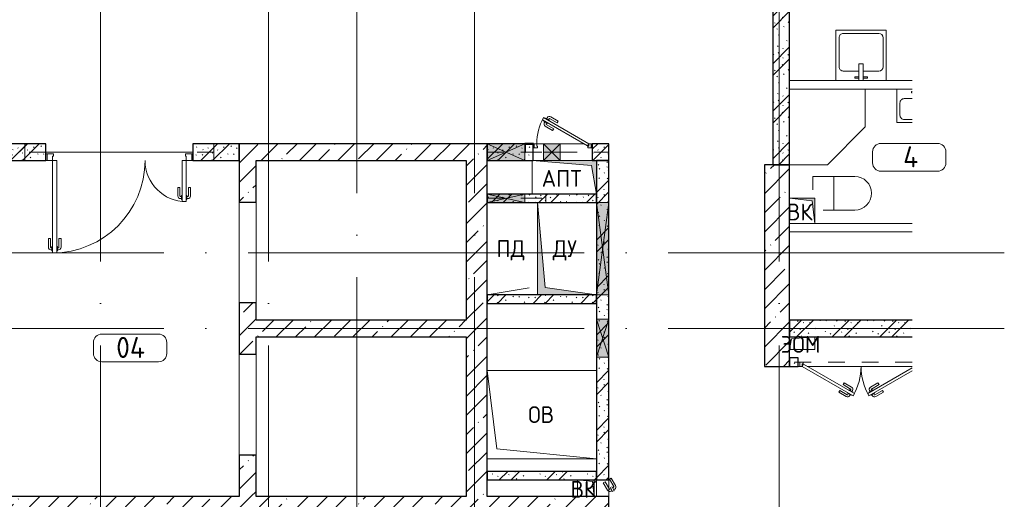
# Model space of a CAD drawing. Header units: millimetres. Extents: x -19737 to 100106, y -4436 to 96517.
# Tile 35 of 59: x 45695 to 57412, y 83769 to 89475. Entities that reach past the tile are written whole.
import ezdxf

# ---------------------------------------------------------------- set-up
doc = ezdxf.new("R2010")
doc.units = ezdxf.units.MM
doc.linetypes.add('3_ Штрих_ 1 х 1 мм', pattern=[400, 200, -200])
doc.linetypes.add('ADSK_Линия сетки', pattern=[5000, 4000, -500, 0, -500])
for name, color, linetype, lineweight in [('A-____-NOTE-TEXT', 7, 'Continuous', 18), ('A-AREA-____-IDEN', 7, 'Continuous', 9), ('A-DOOR-____-MCUT', 7, 'Continuous', 9), ('A-DOOR-____-OTLN', 7, 'Continuous', 18), ('A-DOOR-FRAM-MCUT', 7, 'Continuous', 9), ('A-DOOR-OPNG-OTLN', 7, 'Continuous', 18), ('A-FLOR-____-OTLN', 7, 'Continuous', 18), ('A-GENM-____-OTLN', 7, 'Continuous', 18), ('A-GLAZ-____-MCUT', 7, 'Continuous', 9), ('A-GLAZ-____-OTLN', 7, 'Continuous', 18), ('A-WALL-____-MCUT', 7, 'Continuous', 40), ('A-WALL-____-PATT', 7, 'Continuous', 40), ('I-WALL-____-MCUT', 7, 'Continuous', 40), ('I-WALL-____-OTLN', 7, 'Continuous', 18), ('M-EQPM-____-OTLN', 7, 'Continuous', 18), ('P-SANR-FIXT-OTLN', 7, 'Continuous', 18), ('S-BEAM-____-OTLN', 7, 'Continuous', 18), ('S-COLS-____-MCUT', 7, 'Continuous', 40), ('S-COLS-____-OTLN', 7, 'Continuous', 18), ('S-GRID-____-OTLN', 7, 'Continuous', 9)]:
    doc.layers.add(name, color=color, linetype=linetype, lineweight=lineweight)
doc.styles.add('GOST Common', font='GOST_Common.ttf', dxfattribs={"height": 200})
doc.styles.add('GOST Common_2', font='GOST_Common.ttf', dxfattribs={"height": 250})
pattern_1 = [(45, (0, 0), (-228.0985, 228.0985), []), (45, (228.1, 0), (-228.0985, 228.0985), [403.225, -80.645, 6.706, -73.939])]
pattern_2 = [(135, (300.56, 377.28), (-565.6854, 6e-14), [10, -790]), (135, (349.8, 474.73), (-565.6854, 6e-14), [10, -790]), (135, (423.93, 473.06), (-565.6854, 6e-14), [10, -790]), (135, (229.92, 447.9), (-565.6854, 6e-14), [10, -790]), (135, (155.08, 447.9), (-565.6854, 6e-14), [10, -790]), (135, (114.9, 369.03), (-565.6854, 6e-14), [10, -790]), (135, (132.43, 285.8), (-565.6854, 6e-14), [10, -790]), (135, (214.66, 322), (-565.6854, 6e-14), [10, -790]), (135, (198.16, 261.88), (-565.6854, 6e-14), [10, -790]), (135, (45.2, 272.9), (-565.6854, 6e-14), [10, -790]), (135, (42.32, 336.16), (-565.6854, 6e-14), [10, -790]), (135, (92.26, 192.24), (-565.6854, 6e-14), [10, -790]), (135, (7.07, 149.2), (-565.6854, 6e-14), [10, -790]), (135, (80.6, 95.1), (-565.6854, 6e-14), [10, -790]), (135, (79.53, 36.94), (-565.6854, 6e-14), [10, -790]), (135, (153.87, 74.56), (-565.6854, 6e-14), [10, -790]), (135, (228.35, 124.8), (-565.6854, 6e-14), [10, -790]), (135, (279.75, 180.4), (-565.6854, 6e-14), [10, -790]), (135, (282.9, 31.63), (-565.6854, 6e-14), [10, -790]), (135, (377.38, 53.45), (-565.6854, 6e-14), [10, -790]), (135, (352.28, 102.7), (-565.6854, 6e-14), [10, -790]), (135, (354.05, 0), (-565.6854, 6e-14), [10, -790]), (135, (553.23, 16.45), (-565.6854, 6e-14), [10, -790]), (135, (542.38, 63.45), (-565.6854, 6e-14), [10, -790]), (135, (536.58, 239.3), (-565.6854, 6e-14), [10, -790]), (135, (475.85, 203.9), (-565.6854, 6e-14), [10, -790]), (135, (475.85, 316.54), (-565.6854, 6e-14), [10, -790]), (135, (520.8, 408.7), (-565.6854, 6e-14), [10, -790]), (135, (551.1, 470.8), (-565.6854, 6e-14), [10, -790]), (135, (235.25, 537.93), (-565.6854, 6e-14), [10, -790]), (135, (407.25, 547.65), (-565.6854, 6e-14), [10, -790]), (135, (94.5, 558.6), (-565.6854, 6e-14), [10, -790]), (135, (46.4, 532.3), (-565.6854, 6e-14), [10, -790]), (135, (85.56, 465.04), (-565.6854, 6e-14), [10, -790]), (135, (355.53, 181.14), (-565.6854, 6e-14), [10, -790]), (135, (362.23, 243.6), (-565.6854, 6e-14), [10, -790]), (135, (413.45, 344.1), (-565.6854, 6e-14), [10, -790]), (135, (286.3, 273.25), (-565.6854, 6e-14), [10, -790]), (135, (423.02, 263.72), (-565.6854, 6e-14), [10, -790]), (135, (162.94, 190.2), (-565.6854, 6e-14), [10, -790]), (135, (470.25, 120.93), (-565.6854, 6e-14), [10, -790]), (135, (484.48, 9.78), (-565.6854, 6e-14), [10, -790]), (45, (0, 212.13), (-565.6854, 0), []), (45, (212.13, 0), (-565.6854, 0), []), (45, (353.55, 0), (-565.6854, 0), []), (45, (0, 353.55), (-565.6854, 0), [])]

# ---------------------------------------------------------------- blocks, each defined once
blk = doc.blocks.new('КР-Проем - Настраиваемый-3879238-02_К2')
at = {"layer": 'A-DOOR-OPNG-OTLN', "color": 254, "lineweight": 13, "true_color": 0xcccccc}
for p, q in [((-600, 100), (600, 100)), ((-600, -100), (600, -100))]:
    blk.add_line(p, q, dxfattribs=at)
blk = doc.blocks.new('АР_Дверь двупольная - 1750х2100h_1100_490__Лифт-холл_ПБЗ_EIS60-7453050-02_К2')
at = {"layer": 'A-DOOR-____-MCUT', "color": 254, "lineweight": 15, "true_color": 0xcccccc}
for p, q in [((795, 1200), (745, 1200)), ((745, 1200), (745, 100)), ((795, 100), (795, 1200)), ((-795, 100), (-795, 590)), ((-795, 590), (-745, 590)), ((-745, 590), (-745, 100)), ((-745, 100), (-795, 100)), ((745, 100), (795, 100))]:
    blk.add_line(p, q, dxfattribs=at)
at = {"layer": 'A-DOOR-____-OTLN', "color": 254, "lineweight": 5, "true_color": 0xcccccc}
for p, q in [((737, 1175), (737, 1125)), ((745, 1175), (737, 1175)), ((795, 1175), (803, 1175)), ((803, 1175), (803, 1125)), ((695, 1030), (695, 1133)), ((720, 1030), (720, 1133)), ((737, 1163), (725, 1163)), ((737, 1138), (725, 1138)), ((737, 1125), (745, 1125)), ((803, 1125), (795, 1125)), ((803, 1163), (815, 1163)), ((803, 1138), (815, 1138)), ((820, 1030), (820, 1133)), ((845, 1030), (845, 1133)), ((720, 1030), (695, 1030)), ((820, 1030), (845, 1030)), ((-845, 420), (-845, 523)), ((-820, 420), (-820, 523)), ((-803, 553), (-815, 553)), ((-803, 528), (-815, 528)), ((-803, 565), (-803, 515)), ((-795, 565), (-803, 565)), ((-803, 515), (-795, 515)), ((-745, 565), (-737, 565)), ((-737, 515), (-745, 515)), ((-737, 565), (-737, 515)), ((-737, 553), (-725, 553)), ((-737, 528), (-725, 528)), ((-720, 420), (-720, 523)), ((-695, 420), (-695, 523)), ((-820, 420), (-845, 420)), ((-720, 420), (-695, 420))]:
    blk.add_line(p, q, dxfattribs=at)
at = {"layer": 'A-DOOR-____-OTLN', "color": 254, "lineweight": 13, "true_color": 0xcccccc}
for centre, radius, start, end in [((795, 100), 1100, 90, 180), ((-795, 100), 490, 0, 90)]:
    blk.add_arc(centre, radius, start, end, dxfattribs=at)
at = {"layer": 'A-DOOR-____-OTLN', "color": 254, "lineweight": 5, "true_color": 0xcccccc}
for centre, radius, start, end in [((725, 1133), 30, 90, 180), ((725, 1133), 4.99, 90, 180), ((815, 1133), 30, 0, 90), ((815, 1133), 4.99, 0, 90), ((-815, 523), 30, 90, 180), ((-815, 523), 4.99, 90, 180), ((-725, 523), 30, 360, 90), ((-725, 523), 4.99, 0, 90)]:
    blk.add_arc(centre, radius, start, end, dxfattribs=at)
at = {"layer": 'A-DOOR-FRAM-MCUT', "color": 254, "lineweight": 15, "true_color": 0xcccccc}
for p, q in [((-860, 100), (-875, 100)), ((-860, 20), (-875, 20)), ((-860, 100), (-795, 100)), ((-860, 20), (-860, 100)), ((-785, 20), (-860, 20)), ((-795, 100), (-795, 50)), ((-795, 50), (-785, 50)), ((-785, 50), (-785, 20)), ((795, 50), (785, 50)), ((785, 50), (785, 20)), ((785, 20), (860, 20)), ((860, 100), (795, 100)), ((795, 100), (795, 50)), ((860, 20), (860, 100)), ((860, 100), (875, 100)), ((860, 20), (875, 20))]:
    blk.add_line(p, q, dxfattribs=at)
blk = doc.blocks.new('АР_Дверь двупольная - 1500х2100h_700__ЭОМ_ СС_ О-5299543-02_К2')
at = {"layer": 'A-DOOR-____-MCUT', "color": 254, "lineweight": 15, "true_color": 0xcccccc}
for p, q in [((-608, 103), (-94, 400)), ((-79, 374), (-608, 69)), ((-94, 400), (-79, 374)), ((94, 400), (79, 374)), ((79, 374), (685, 24)), ((700, 50), (94, 400)), ((685, 24), (700, 50))]:
    blk.add_line(p, q, dxfattribs=at)
at = {"layer": 'A-DOOR-____-OTLN', "color": 254, "lineweight": 5, "true_color": 0xcccccc}
for p, q in [((-266, 358), (-177, 410)), ((-254, 337), (-266, 358)), ((-254, 337), (-165, 388)), ((-119, 394), (-163, 369)), ((-163, 369), (-159, 363)), ((-152, 376), (-158, 386)), ((-96, 355), (-140, 330)), ((-130, 388), (-136, 399)), ((-115, 388), (-119, 394)), ((-100, 362), (-96, 355)), ((100, 362), (96, 355)), ((96, 355), (140, 330)), ((115, 388), (119, 394)), ((119, 394), (163, 369)), ((130, 388), (136, 399)), ((152, 376), (158, 386)), ((163, 369), (159, 363)), ((254, 337), (165, 388)), ((266, 358), (177, 410)), ((254, 337), (266, 358)), ((-214, 267), (-125, 319)), ((-214, 267), (-201, 246)), ((-201, 246), (-112, 297)), ((-140, 330), (-144, 337)), ((-129, 336), (-123, 325)), ((-107, 348), (-101, 338)), ((107, 348), (101, 338)), ((201, 246), (112, 297)), ((129, 336), (123, 325)), ((214, 267), (125, 319)), ((140, 330), (144, 337)), ((214, 267), (201, 246))]:
    blk.add_line(p, q, dxfattribs=at)
for centre, radius, start, end in [((-162, 384), 30, 30, 120), ((-162, 384), 4.99, 30, 120), ((162, 384), 30, 60, 150), ((162, 384), 4.99, 60, 150), ((-127, 323), 4.99, 300, 30), ((-127, 323), 30, 300, 30), ((127, 323), 30, 150, 240), ((127, 323), 4.99, 150, 240)]:
    blk.add_arc(centre, radius, start, end, dxfattribs=at)
at = {"layer": 'A-DOOR-____-OTLN', "color": 254, "lineweight": 13, "true_color": 0xcccccc}
for centre, start, end in [((-700, 50), 0, 30), ((700, 50), 150, 180)]:
    blk.add_arc(centre, 700, start, end, dxfattribs=at)
at = {"layer": 'A-DOOR-FRAM-MCUT', "color": 254, "lineweight": 15, "true_color": 0xcccccc}
for p, q in [((700, 20), (690, 20)), ((690, 20), (690, 0)), ((690, 0), (730, 0)), ((730, 50), (700, 50)), ((700, 50), (700, 20)), ((730, 0), (730, 50)), ((730, 50), (750, 50)), ((730, 0), (750, 0))]:
    blk.add_line(p, q, dxfattribs=at)
blk = doc.blocks.new('АР_Отверстие прямоугольное - ОВВ-5274922-02_К2')
at = {"layer": 'A-GLAZ-____-OTLN', "lineweight": 13, "true_color": 0xf9f9f9}
blk.add_hatch(color=7, dxfattribs=at).paths.add_polyline_path([(-425, 75), (-425, -75), (675, -75), (675, 75), (-335, 75)])
at = {"layer": 'A-GLAZ-____-MCUT', "color": 254, "lineweight": 15, "true_color": 0xcccccc}
for p, q in [((-425, 75), (-425, -75)), ((675, 75), (675, -75))]:
    blk.add_line(p, q, dxfattribs=at)
at = {"layer": 'A-GLAZ-____-OTLN', "color": 254, "lineweight": 5, "true_color": 0xcccccc}
for p, q in [((675, 75), (-425, -75)), ((-425, 75), (675, -75))]:
    blk.add_line(p, q, dxfattribs=at)
at = {"layer": 'A-GLAZ-____-OTLN', "color": 254, "lineweight": 13, "true_color": 0xcccccc}
for p, q in [((675, 75), (-425, 75)), ((-425, 75), (-425, -75)), ((675, -75), (675, 75)), ((-425, -75), (675, -75))]:
    blk.add_line(p, q, dxfattribs=at)
blk = doc.blocks.new('АР_Отверстие прямоугольное - ОВВ-2817191-02_К2')
at = {"layer": 'A-GLAZ-____-OTLN', "lineweight": 13, "true_color": 0xf9f9f9}
blk.add_hatch(color=7, dxfattribs=at).paths.add_polyline_path([(-100, 75), (-100, -75), (350, -75), (350, 75)])
at = {"layer": 'A-GLAZ-____-MCUT', "color": 254, "lineweight": 15, "true_color": 0xcccccc}
for p, q in [((-100, 75), (-100, -75)), ((350, 75), (350, -75))]:
    blk.add_line(p, q, dxfattribs=at)
at = {"layer": 'A-GLAZ-____-OTLN', "color": 254, "lineweight": 5, "true_color": 0xcccccc}
for p, q in [((350, 75), (-100, -75)), ((-100, 75), (350, -75))]:
    blk.add_line(p, q, dxfattribs=at)
at = {"layer": 'A-GLAZ-____-OTLN', "color": 254, "lineweight": 13, "true_color": 0xcccccc}
for p, q in [((350, 75), (-100, 75)), ((-100, 75), (-100, -75)), ((350, -75), (350, 75)), ((-100, -75), (350, -75))]:
    blk.add_line(p, q, dxfattribs=at)
blk = doc.blocks.new('АР_Отверстие прямоугольное - ОВВ-5489791-02_К2')
at = {"layer": 'A-GLAZ-____-OTLN', "lineweight": 13, "true_color": 0xf9f9f9}
blk.add_hatch(color=7, dxfattribs=at).paths.add_polyline_path([(350, -100), (350, 100), (-100, 100), (-100, -100)])
at = {"layer": 'A-GLAZ-____-MCUT', "color": 254, "lineweight": 15, "true_color": 0xcccccc}
for p, q in [((-100, 100), (-100, -100)), ((350, 100), (350, -100))]:
    blk.add_line(p, q, dxfattribs=at)
at = {"layer": 'A-GLAZ-____-OTLN', "color": 254, "lineweight": 5, "true_color": 0xcccccc}
for p, q in [((350, 100), (-100, -100)), ((-100, 100), (350, -100))]:
    blk.add_line(p, q, dxfattribs=at)
at = {"layer": 'A-GLAZ-____-OTLN', "color": 254, "lineweight": 13, "true_color": 0xcccccc}
for p, q in [((350, 100), (-100, 100)), ((-100, 100), (-100, -100)), ((350, -100), (350, 100)), ((-100, -100), (350, -100))]:
    blk.add_line(p, q, dxfattribs=at)
blk = doc.blocks.new('АР_Отверстие прямоугольное - ПК-5490977-02_К2')
at = {"layer": 'A-GLAZ-____-OTLN', "lineweight": 13, "true_color": 0xf9f9f9}
blk.add_hatch(color=7, dxfattribs=at).paths.add_polyline_path([(225, -100), (225, 100), (25, 100), (25, -100)])
at = {"layer": 'A-GLAZ-____-MCUT', "color": 254, "lineweight": 15, "true_color": 0xcccccc}
for p, q in [((25, 100), (25, -100)), ((225, 100), (225, -100))]:
    blk.add_line(p, q, dxfattribs=at)
at = {"layer": 'A-GLAZ-____-OTLN', "color": 254, "lineweight": 5, "true_color": 0xcccccc}
for p, q in [((225, 100), (25, -100)), ((25, 100), (225, -100))]:
    blk.add_line(p, q, dxfattribs=at)
at = {"layer": 'A-GLAZ-____-OTLN', "color": 254, "lineweight": 13, "true_color": 0xcccccc}
for p, q in [((225, 100), (25, 100)), ((25, 100), (25, -100)), ((225, -100), (225, 100)), ((25, -100), (225, -100))]:
    blk.add_line(p, q, dxfattribs=at)
blk = doc.blocks.new('АР_Дверь однопольная - 700х2100h_600__ПК-4908650-02_К2')
at = {"layer": 'A-DOOR-____-MCUT', "color": 254, "lineweight": 15, "true_color": 0xcccccc}
for p, q in [((-227, 410), (-242, 384)), ((-242, 384), (295, 74)), ((310, 100), (-227, 410)), ((295, 74), (310, 100))]:
    blk.add_line(p, q, dxfattribs=at)
at = {"layer": 'A-DOOR-____-OTLN', "color": 254, "lineweight": 5, "true_color": 0xcccccc}
for p, q in [((-220, 372), (-224, 365)), ((-224, 365), (-181, 340)), ((-213, 358), (-219, 348)), ((-205, 398), (-201, 404)), ((-201, 404), (-158, 379)), ((-190, 398), (-184, 409)), ((-169, 386), (-163, 396)), ((-158, 379), (-162, 373)), ((-67, 347), (-156, 398)), ((-55, 368), (-143, 420)), ((-67, 347), (-55, 368)), ((-120, 256), (-208, 307)), ((-192, 346), (-198, 335)), ((-107, 277), (-196, 329)), ((-181, 340), (-177, 347)), ((-107, 277), (-120, 256))]:
    blk.add_line(p, q, dxfattribs=at)
at = {"layer": 'A-DOOR-____-OTLN', "color": 254, "lineweight": 13, "true_color": 0xcccccc}
blk.add_arc((310, 100), 620, 150, 180, dxfattribs=at)
at = {"layer": 'A-DOOR-____-OTLN', "color": 254, "lineweight": 5, "true_color": 0xcccccc}
for centre, radius, start, end in [((-158, 394), 30, 60, 150), ((-158, 394), 4.99, 60, 150), ((-193, 333), 30, 150, 240), ((-193, 333), 4.99, 150, 240)]:
    blk.add_arc(centre, radius, start, end, dxfattribs=at)
at = {"layer": 'A-DOOR-FRAM-MCUT', "color": 254, "lineweight": 15, "true_color": 0xcccccc}
for p, q in [((-340, 100), (-350, 100)), ((-340, 50), (-350, 50)), ((-310, 100), (-340, 100)), ((-340, 100), (-340, 50)), ((-340, 50), (-300, 50)), ((-310, 70), (-310, 100)), ((-300, 70), (-310, 70)), ((-300, 50), (-300, 70)), ((310, 70), (300, 70)), ((300, 70), (300, 50)), ((300, 50), (340, 50)), ((340, 100), (310, 100)), ((310, 100), (310, 70)), ((340, 50), (340, 100)), ((340, 100), (350, 100)), ((340, 50), (350, 50))]:
    blk.add_line(p, q, dxfattribs=at)
blk = doc.blocks.new('АР_Перемычка - 200_Уx2_50x5__250-250-4826034-02_К2')
at = {"layer": 'S-BEAM-____-OTLN', "color": 254, "linetype": '3_ Штрих_ 1 х 1 мм', "lineweight": 15, "true_color": 0xdcdcdc}
for p, q in [((-1125, 100), (-1125, -100)), ((1125, 100), (1125, -100)), ((-1125, 0), (1125, 0))]:
    blk.add_line(p, q, dxfattribs=at)
blk = doc.blocks.new('АР_Перемычка - 100_Уx1_75x5__250-Оп_100_125x80x5_-5299603-02_К2')
at = {"layer": 'S-BEAM-____-OTLN', "color": 254, "linetype": '3_ Штрих_ 1 х 1 мм', "lineweight": 15, "true_color": 0xdcdcdc}
for p, q in [((850, 50), (850, -50)), ((-608, 0), (850, 0))]:
    blk.add_line(p, q, dxfattribs=at)
blk = doc.blocks.new('АР_Перемычка - 150_Уx2_50x5__Оп_550_50х5_-200-4908668-02_К2')
at = {"layer": 'S-BEAM-____-OTLN', "color": 254, "linetype": '3_ Штрих_ 1 х 1 мм', "lineweight": 15, "true_color": 0xdcdcdc}
for p, q in [((-900, 100), (-900, -100)), ((550, 100), (550, -100)), ((-900, 0), (-450, 0)), ((-450, 0), (-230, 0)), ((-230, 0), (-30, 0)), ((-30, 0), (550, 0))]:
    blk.add_line(p, q, dxfattribs=at)
blk = doc.blocks.new('АР_Дверь однопольная - 200х400h_200__ВК-4039083-02_К2')
at = {"layer": 'A-DOOR-____-OTLN', "color": 254, "lineweight": 5, "true_color": 0xcccccc}
for p, q in [((-121, 103), (-32, 155)), ((-108, 82), (-20, 133)), ((26, 139), (-18, 114)), ((-7, 121), (-13, 131)), ((15, 133), (9, 144)), ((30, 133), (26, 139)), ((35, 124), (39, 117)), ((-108, 82), (-121, 103)), ((-78, 30), (10, 81)), ((-78, 30), (-66, 8)), ((-66, 8), (23, 59)), ((-18, 114), (-14, 108)), ((-5, 92), (-9, 99)), ((39, 117), (-5, 92)), ((6, 98), (12, 88)), ((28, 111), (34, 100))]:
    blk.add_line(p, q, dxfattribs=at)
for centre, radius, start, end in [((-17, 129), 30, 30, 120), ((-17, 129), 4.99, 30, 120), ((8, 85), 4.99, 300, 30), ((8, 85), 30, 300, 30)]:
    blk.add_arc(centre, radius, start, end, dxfattribs=at)
blk = doc.blocks.new('АР_Отверстие прямоугольное - ОВВ-5500361-02_К2')
at = {"layer": 'A-GLAZ-____-OTLN', "lineweight": 13, "true_color": 0xf9f9f9}
blk.add_hatch(color=7, dxfattribs=at).paths.add_polyline_path([(350, -50), (350, 50), (-100, 50), (-100, -50)])
at = {"layer": 'A-GLAZ-____-MCUT', "color": 254, "lineweight": 15, "true_color": 0xcccccc}
for p, q in [((-100, 50), (-100, -50)), ((350, 50), (350, -50))]:
    blk.add_line(p, q, dxfattribs=at)
at = {"layer": 'A-GLAZ-____-OTLN', "color": 254, "lineweight": 5, "true_color": 0xcccccc}
for p, q in [((350, 50), (-100, -50)), ((-100, 50), (350, -50))]:
    blk.add_line(p, q, dxfattribs=at)
at = {"layer": 'A-GLAZ-____-OTLN', "color": 254, "lineweight": 13, "true_color": 0xcccccc}
for p, q in [((350, 50), (-100, 50)), ((-100, 50), (-100, -50)), ((350, -50), (350, 50)), ((-100, -50), (350, -50))]:
    blk.add_line(p, q, dxfattribs=at)
blk = doc.blocks.new('АР_Перемычка - 100_Ар_10x2_Оп_0_125x80x5_-250-5500727-02_К2')
at = {"layer": 'S-BEAM-____-OTLN', "color": 254, "linetype": '3_ Штрих_ 1 х 1 мм', "lineweight": 15, "true_color": 0xdcdcdc}
for p, q in [((-225, 50), (-225, -50)), ((475, 50), (475, -50)), ((-225, 0), (225, 0)), ((225, 0), (475, 0))]:
    blk.add_line(p, q, dxfattribs=at)
blk = doc.blocks.new('АР_Фахверк_Уголок равнополоч__ГОСТ 8509-93 - L 100x8-5501340-02_К2')
at = {"layer": 'S-COLS-____-MCUT', "color": 254, "lineweight": 30, "true_color": 0xcccccc}
for p, q in [((72.5, 27.5), (-27.5, 27.5)), ((-27.5, 27.49), (-27.5, -72.5)), ((-19.5, -72.5), (-19.5, 19.5)), ((-19.5, 19.5), (72.5, 19.5)), ((72.5, 19.5), (72.5, 27.5)), ((-27.5, -72.5), (-19.5, -72.5))]:
    blk.add_line(p, q, dxfattribs=at)
blk = doc.blocks.new('АР_Канал вертикальный прямоугольный - ВК-6653681-02_К2')
at = {"layer": 'M-EQPM-____-OTLN', "lineweight": 13, "true_color": 0xe2e2e2}
blk.add_hatch(color=254, dxfattribs=at).paths.add_polyline_path([(-100, 100), (-100, -100), (100, -100), (-80, -80)])
at = {"layer": 'M-EQPM-____-OTLN', "color": 253, "lineweight": 13, "true_color": 0xaaaaaa}
for p, q in [((-100, 100), (-80, -80)), ((-100, 100), (-80, -80)), ((-100, -100), (-100, 100)), ((-100, 100), (100, 100)), ((-100, -100), (-100, 100)), ((100, 100), (-100, 100)), ((-100, 100), (-100, -100)), ((100, 100), (100, -100)), ((100, -100), (100, 100)), ((100, -100), (-100, -100)), ((100, -100), (-100, -100)), ((-100, -100), (100, -100)), ((-80, -80), (100, -100)), ((-80, -80), (100, -100))]:
    blk.add_line(p, q, dxfattribs=at)
blk = doc.blocks.new('A-PLU-Sink-2D - 600 x 600mm-971875-02_К2')
at = {"layer": 'P-SANR-FIXT-OTLN', "color": 253, "lineweight": 13, "true_color": 0xaaaaaa}
for p, q in [((316, 302), (-284, 302)), ((-284, 302), (-284, -298)), ((-284, -298), (-284, 302)), ((-284, 302), (316, 302)), ((-59, 272), (-59, 257)), ((-9, 272), (-59, 272)), ((-59, 257), (-9, 257)), ((-9, 102), (-9, 302)), ((41, 302), (41, 102)), ((41, 272), (91, 272)), ((91, 257), (41, 257)), ((91, 272), (91, 257)), ((316, -298), (316, 302)), ((316, 302), (316, -298)), ((-246, 137), (-246, -209)), ((-9, 188), (-195, 188)), ((227, 188), (41, 188)), ((278, -209), (278, 137)), ((41, 102), (-9, 102)), ((-284, -298), (316, -298)), ((316, -298), (-284, -298)), ((-195, -260), (227, -260))]:
    blk.add_line(p, q, dxfattribs=at)
for centre, start, end in [((-195, 137), 90, 180), ((227, 137), 360, 90), ((-195, -209), 180, 270), ((227, -209), 270, 0)]:
    blk.add_arc(centre, 50.8, start, end, dxfattribs=at)
blk = doc.blocks.new('A-PLU-Shower_Corner_2D - 900x900-975755-02_К2')
at = {"layer": 'P-SANR-FIXT-OTLN', "color": 253, "lineweight": 13, "true_color": 0xaaaaaa}
for p, q in [((-900, 0), (0, 0)), ((-900, -450), (-900, 0)), ((0, 0), (-900, 0)), ((-900, 0), (-900, -450)), ((0, 0), (0, -900)), ((0, -900), (0, 0)), ((-450, -900), (-900, -450)), ((-450, -900), (-900, -450)), ((0, -900), (-450, -900)), ((-450, -900), (0, -900))]:
    blk.add_line(p, q, dxfattribs=at)
blk = doc.blocks.new('A-PLU-Sink-2D - 400 x 500mm-V28-02_К2')
at = {"layer": 'P-SANR-FIXT-OTLN', "color": 253, "lineweight": 13, "true_color": 0xaaaaaa}
for p, q in [((83, 198), (266, 198)), ((266, 198), (83, 198)), ((83, 160), (177, 160)), ((266, 198), (266, -202)), ((266, -202), (266, 198)), ((228, 109), (228, -37)), ((177, -88), (83, -88)), ((91, -157), (83, -157)), ((83, -172), (91, -172)), ((266, -202), (83, -202)), ((83, -202), (266, -202)), ((91, -172), (91, -157))]:
    blk.add_line(p, q, dxfattribs=at)
for centre, start, end in [((177, 109), 360, 90), ((177, -37), 270, 0)]:
    blk.add_arc(centre, 50.8, start, end, dxfattribs=at)
blk = doc.blocks.new('A-PLU-toilet-2-2D - L600xW600xH900-V29-02_К2')
at = {"layer": 'P-SANR-FIXT-OTLN', "color": 253, "lineweight": 13, "true_color": 0xaaaaaa}
for p, q in [((250, 0), (-250, 0)), ((-250, 0), (-250, -160)), ((-250, 0), (-250, -160)), ((250, 0), (-250, 0)), ((0, 0), (0, -400)), ((-125, -400), (250, -400)), ((-125, -400), (250, -400))]:
    blk.add_line(p, q, dxfattribs=at)
blk.add_arc((250, -200), 200, 270, 90, dxfattribs=at)
blk.add_arc((250, -200), 200, 270, 90, dxfattribs=at)
blk = doc.blocks.new('АР_Канал вертикальный прямоугольный - ВК-3394317-02_К2')
at = {"layer": 'M-EQPM-____-OTLN', "lineweight": 13, "true_color": 0xe2e2e2}
blk.add_hatch(color=254, dxfattribs=at).paths.add_polyline_path([(-150, 150), (-150, -150), (150, -150), (-120, -120)])
at = {"layer": 'M-EQPM-____-OTLN', "color": 253, "lineweight": 13, "true_color": 0xaaaaaa}
for p, q in [((-150, 150), (-120, -120)), ((-150, 150), (-120, -120)), ((-150, -150), (-150, 150)), ((-150, 150), (150, 150)), ((-150, -150), (-150, 150)), ((150, 150), (-150, 150)), ((-150, 150), (-150, -150)), ((150, 150), (150, -150)), ((150, -150), (150, 150)), ((150, -150), (-150, -150)), ((150, -150), (-150, -150)), ((-150, -150), (150, -150)), ((-120, -120), (150, -150)), ((-120, -120), (150, -150))]:
    blk.add_line(p, q, dxfattribs=at)
blk = doc.blocks.new('АР_Канал вертикальный прямоугольный - ПД-4063383-02_К2')
at = {"layer": 'A-GENM-____-OTLN', "color": 253, "lineweight": 13, "true_color": 0xaaaaaa}
blk.add_line((-200, 550), (300, 550), dxfattribs=at)
at = {"layer": 'M-EQPM-____-OTLN', "color": 253, "lineweight": 13, "true_color": 0xaaaaaa}
for p, q in [((-200, 467), (300, 550)), ((-200, 550), (300, 550)), ((300, 550), (300, -550)), ((300, -550), (-200, -550))]:
    blk.add_line(p, q, dxfattribs=at)
blk = doc.blocks.new('АР_Канал вертикальный прямоугольный - ОВ-4063224-02_К2')
at = {"layer": 'A-GENM-____-OTLN', "color": 253, "lineweight": 13, "true_color": 0xaaaaaa}
for p, q in [((-650, 525), (-650, -525)), ((-650, -525), (650, -525))]:
    blk.add_line(p, q, dxfattribs=at)
at = {"layer": 'M-EQPM-____-OTLN', "color": 253, "lineweight": 13, "true_color": 0xaaaaaa}
for p, q in [((-650, 525), (-532.5, -407.5)), ((650, 525), (-650, 525)), ((-650, 525), (-650, -525)), ((650, -525), (650, 525)), ((-532.5, -407.5), (650, -525)), ((-650, -525), (650, -525))]:
    blk.add_line(p, q, dxfattribs=at)
blk = doc.blocks.new('АР_Канал вертикальный прямоугольный - ЭОМ-3356661-02_К2')
at = {"layer": 'A-GENM-____-OTLN', "color": 253, "lineweight": 13, "true_color": 0xaaaaaa}
for p, q in [((-150, -75), (-150, 75)), ((-150, 75), (150, 75))]:
    blk.add_line(p, q, dxfattribs=at)
at = {"layer": 'M-EQPM-____-OTLN', "color": 253, "lineweight": 13, "true_color": 0xaaaaaa}
for p, q in [((-150, -75), (-150, 75)), ((-150, 75), (150, 75)), ((-150, -75), (-127.5, 52.5)), ((-127.5, 52.5), (150, 75)), ((150, 75), (150, -75)), ((150, -75), (-150, -75))]:
    blk.add_line(p, q, dxfattribs=at)
blk = doc.blocks.new('АР_Канал вертикальный прямоугольный - АПТ-4059216-02_К2')
at = {"layer": 'M-EQPM-____-OTLN', "lineweight": 13, "true_color": 0xe2e2e2}
blk.add_hatch(color=254, dxfattribs=at).paths.add_polyline_path([(-383, 200), (-383, -200), (382, -200), (-324, -142), (-370, 126)])
at = {"layer": 'M-EQPM-____-OTLN', "color": 253, "lineweight": 13, "true_color": 0xaaaaaa}
for p, q in [((-383, 200), (-324, -142)), ((-383, 200), (-324, -142)), ((-383, -200), (-383, 200)), ((-383, 200), (382, 200)), ((-383, -200), (-383, 200)), ((382, 200), (-383, 200)), ((-383, 200), (-383, -200)), ((382, 200), (382, -200)), ((382, -200), (382, 200)), ((382, -200), (-383, -200)), ((382, -200), (-383, -200)), ((-383, -200), (382, -200)), ((-324, -142), (382, -200)), ((-324, -142), (382, -200))]:
    blk.add_line(p, q, dxfattribs=at)
blk = doc.blocks.new('АР_Канал вертикальный прямоугольный - ДУ-4042574-02_К2')
at = {"layer": 'M-EQPM-____-OTLN', "lineweight": 13, "true_color": 0xe2e2e2}
blk.add_hatch(color=254, dxfattribs=at).paths.add_polyline_path([(350, -550), (-260, -460), (-350, 550), (-350, -550), (-68, -550)])
at = {"layer": 'M-EQPM-____-OTLN', "color": 253, "lineweight": 13, "true_color": 0xaaaaaa}
for p, q in [((-350, 550), (-260, -460)), ((-350, 550), (-260, -460)), ((-350, -550), (-350, 550)), ((-350, 550), (350, 550)), ((-350, -550), (-350, 550)), ((350, 550), (-350, 550)), ((-350, 550), (-350, -550)), ((350, 550), (350, -550)), ((350, -550), (350, 550)), ((-260, -460), (350, -550)), ((-260, -460), (350, -550)), ((350, -550), (-350, -550)), ((350, -550), (-350, -550)), ((-350, -550), (350, -550))]:
    blk.add_line(p, q, dxfattribs=at)
blk = doc.blocks.new('Наметкина 10_РД_АР_К2_отсоединено_rvt-1-02_К2')
at = {"layer": 'A-WALL-____-PATT', "lineweight": 5, "true_color": 0xcccccc}
h = blk.add_hatch(dxfattribs=at)
h.set_pattern_fill('FP_16', color=254, style=0, pattern_type=2)
h.set_pattern_definition(pattern_2)
h.paths.add_polyline_path([(43560, 87750), (43560, 91750), (43360, 91750), (43360, 87750)])
h = blk.add_hatch(dxfattribs=at)
h.set_pattern_fill('FP_16', color=254, style=0, pattern_type=2)
h.set_pattern_definition(pattern_2)
h.paths.add_polyline_path([(37010, 87800), (37010, 88000), (36460, 88000), (36460, 87800), (36667, 87800)])
h.paths.add_polyline_path([(34580, 87800), (34710, 87800), (34710, 88000), (34160, 88000), (34160, 87800)])
h = blk.add_hatch(dxfattribs=at)
h.set_pattern_fill('FP_15', color=254, style=0, pattern_type=2)
h.set_pattern_definition(pattern_1)
h.paths.add_polyline_path([(39710, 87800), (39960, 87800), (39960, 88000), (37010, 88000), (37010, 87800), (38755, 87800)])
h = blk.add_hatch(dxfattribs=at)
h.set_pattern_fill('FP_16', color=254, style=0, pattern_type=2)
h.set_pattern_definition(pattern_2)
h.paths.add_polyline_path([(41260, 87800), (41410, 87800), (41410, 88000), (41210, 88000), (41210, 87800)])
h.paths.add_polyline_path([(40495, 87800), (40510, 87800), (40510, 88000), (39960, 88000), (39960, 87800), (40410, 87800)])
h = blk.add_hatch(dxfattribs=at)
h.set_pattern_fill('FP_15', color=254, style=0, pattern_type=2)
h.set_pattern_definition(pattern_1)
h.paths.add_polyline_path([(37010, 83800), (37210, 83800), (37210, 84295), (37010, 84295)])
h.paths.add_polyline_path([(37210, 85495), (37210, 86105), (37010, 86105), (37010, 85495)])
h.paths.add_polyline_path([(37010, 87305), (37210, 87305), (37210, 87800), (37010, 87800), (37010, 87474)])
h = blk.add_hatch(dxfattribs=at)
h.set_pattern_fill('FP_15', color=254, style=0, pattern_type=2)
h.set_pattern_definition(pattern_1)
h.paths.add_polyline_path([(39710, 83800), (39960, 83800), (39960, 87800), (39710, 87800), (39710, 84744)])
h = blk.add_hatch(dxfattribs=at)
h.set_pattern_fill('FP_16', color=254, style=0, pattern_type=2)
h.set_pattern_definition(pattern_2)
h.paths.add_polyline_path([(41260, 84000), (41410, 84000), (41410, 87800), (41260, 87800), (41260, 84100)])
h = blk.add_hatch(dxfattribs=at)
h.set_pattern_fill('FP_16', color=254, style=0, pattern_type=2)
h.set_pattern_definition(pattern_2)
h.paths.add_polyline_path([(41260, 87300), (41260, 87400), (39960, 87400), (39960, 87300), (41202, 87300)])
h = blk.add_hatch(dxfattribs=at)
h.set_pattern_fill('FP_16', color=254, style=0, pattern_type=2)
h.set_pattern_definition(pattern_2)
h.paths.add_polyline_path([(40560, 86100), (41260, 86100), (41260, 86200), (39960, 86200), (39960, 86100)])
h = blk.add_hatch(dxfattribs=at)
h.set_pattern_fill('FP_15', color=254, style=0, pattern_type=2)
h.set_pattern_definition(pattern_1)
h.paths.add_polyline_path([(39710, 85700), (39710, 85900), (37210, 85900), (37210, 85700)])
h = blk.add_hatch(dxfattribs=at)
h.set_pattern_fill('FP_16', color=254, style=0, pattern_type=2)
h.set_pattern_definition(pattern_2)
h.paths.add_polyline_path([(45018, 85700), (45018, 85900), (43560, 85900), (43560, 85700)])
h = blk.add_hatch(dxfattribs=at)
h.set_pattern_fill('FP_16', color=254, style=0, pattern_type=2)
h.set_pattern_definition(pattern_2)
h.paths.add_polyline_path([(43660, 85350), (43660, 85450), (43560, 85450), (43560, 85350)])
h = blk.add_hatch(dxfattribs=at)
h.set_pattern_fill('FP_16', color=254, style=0, pattern_type=2)
h.set_pattern_definition(pattern_2)
h.paths.add_polyline_path([(41215, 84000), (41260, 84000), (41260, 84100), (39960, 84100), (39960, 84000), (41035, 84000)])
h = blk.add_hatch(dxfattribs=at)
h.set_pattern_fill('FP_15', color=254, style=0, pattern_type=2)
h.set_pattern_definition(pattern_1)
h.paths.add_polyline_path([(40843, 83550), (41410, 83550), (41410, 83800), (26685, 83800), (26685, 83550), (36667, 83550)])
h.paths.add_polyline_path([(25685, 83550), (25685, 83800), (25010, 83800), (25010, 83550)])
at = {"layer": 'S-COLS-____-OTLN', "lineweight": 5, "true_color": 0xcccccc}
h = blk.add_hatch(dxfattribs=at)
h.set_pattern_fill('FP_15', color=254, style=0, pattern_type=2)
h.set_pattern_definition(pattern_1)
h.paths.add_polyline_path([(43560, 85350), (43560, 87750), (43260, 87750), (43260, 85350)])
at = {"layer": 'A-FLOR-____-OTLN', "color": 254, "lineweight": 13, "true_color": 0xcccccc}
for p, q in [((40510, 88000), (40520, 88000)), ((40550, 88000), (40630, 88000)), ((40630, 88000), (40830, 88000)), ((40830, 88000), (41110, 88000)), ((41200, 88000), (41210, 88000)), ((34710, 87900), (36460, 87900)), ((36460, 87900), (34710, 87900)), ((37010, 86105), (37010, 87305)), ((37010, 84295), (37010, 85495)), ((43680, 85350), (43660, 85350)), ((45018, 85350), (43770, 85350))]:
    blk.add_line(p, q, dxfattribs=at)
at = {"layer": 'A-WALL-____-MCUT', "color": 254, "lineweight": 30, "true_color": 0xcccccc}
for p, q in [((39960, 88000), (37010, 88000)), ((37010, 88000), (37010, 87800)), ((39960, 87800), (39960, 88000)), ((37010, 87800), (37010, 87305)), ((37210, 87800), (39710, 87800)), ((37210, 87305), (37210, 87800)), ((39710, 87800), (39710, 85900)), ((39960, 87400), (39960, 87800)), ((37010, 87305), (37210, 87305)), ((39960, 87300), (39960, 87400)), ((39960, 83800), (39960, 87300)), ((41260, 87400), (41260, 87300)), ((41260, 87300), (41260, 87400)), ((41260, 86200), (41260, 86100)), ((41260, 86100), (41260, 86200)), ((37010, 86105), (37010, 85495)), ((37210, 86105), (37010, 86105)), ((37210, 85900), (37210, 86105)), ((39710, 85900), (37210, 85900)), ((37210, 85495), (37210, 85700)), ((37210, 85700), (39710, 85700)), ((39710, 85700), (39710, 83800)), ((37010, 85495), (37210, 85495)), ((37010, 84295), (37010, 83800)), ((37210, 84295), (37010, 84295)), ((37210, 83800), (37210, 84295)), ((41260, 84100), (41260, 84000)), ((41260, 84000), (41260, 84100)), ((37010, 83800), (34160, 83800)), ((39710, 83800), (37210, 83800)), ((41410, 83800), (39960, 83800)), ((41410, 83550), (41410, 83800))]:
    blk.add_line(p, q, dxfattribs=at)
at = {"layer": 'I-WALL-____-MCUT', "color": 254, "lineweight": 30, "true_color": 0xcccccc}
for p, q in [((43560, 87750), (43560, 91750)), ((43360, 89600), (43360, 87750)), ((34710, 88000), (34160, 88000)), ((34710, 87800), (34710, 88000)), ((37010, 88000), (36460, 88000)), ((36460, 88000), (36460, 87800)), ((37010, 87800), (37010, 88000)), ((40410, 88000), (39960, 88000)), ((39960, 88000), (39960, 87800)), ((40510, 88000), (40410, 88000)), ((40510, 87800), (40510, 88000)), ((41410, 88000), (41210, 88000)), ((41210, 88000), (41210, 87800)), ((41410, 87800), (41410, 88000)), ((34160, 87800), (34710, 87800)), ((36460, 87800), (37010, 87800)), ((39960, 87800), (40410, 87800)), ((40410, 87800), (40510, 87800)), ((41210, 87800), (41410, 87800)), ((41260, 87800), (41260, 87400)), ((41410, 87800), (41260, 87800)), ((41410, 87300), (41410, 87800)), ((43360, 87750), (43560, 87750)), ((40410, 87400), (39960, 87400)), ((39960, 87400), (39960, 87300)), ((39960, 87300), (40410, 87300)), ((41260, 87400), (40410, 87400)), ((40410, 87300), (41260, 87300)), ((41260, 87300), (41260, 86200)), ((41410, 86200), (41410, 87300)), ((41260, 86200), (39960, 86200)), ((39960, 86200), (39960, 86100)), ((41410, 85910), (41410, 86200)), ((39960, 86100), (41260, 86100)), ((41260, 86100), (41260, 85910)), ((41260, 85910), (41260, 85460)), ((41410, 85460), (41410, 85910)), ((45018, 85900), (43560, 85900)), ((43560, 85900), (43560, 85700)), ((43560, 85700), (45018, 85700)), ((41260, 85460), (41260, 84100)), ((41410, 84000), (41410, 85460)), ((43660, 85450), (43560, 85450)), ((43560, 85450), (43560, 85350)), ((43660, 85350), (43660, 85450)), ((43560, 85350), (43660, 85350)), ((41260, 84100), (39960, 84100)), ((39960, 84100), (39960, 84000)), ((39960, 84000), (41260, 84000)), ((41260, 84000), (41410, 84000))]:
    blk.add_line(p, q, dxfattribs=at)
at = {"layer": 'I-WALL-____-OTLN', "color": 254, "lineweight": 13, "true_color": 0xcccccc}
for p, q in [((43560, 88750), (45018, 88750)), ((45018, 88650), (43560, 88650)), ((43560, 87050), (45018, 87050)), ((45018, 86950), (43560, 86950)), ((41260, 83800), (41260, 84000)), ((41410, 84000), (41410, 83800))]:
    blk.add_line(p, q, dxfattribs=at)
at = {"layer": 'S-COLS-____-MCUT', "color": 254, "lineweight": 30, "true_color": 0xcccccc}
for p, q in [((43260, 87750), (43260, 85350)), ((43560, 87750), (43260, 87750)), ((43560, 85350), (43560, 87750)), ((43260, 85350), (43560, 85350))]:
    blk.add_line(p, q, dxfattribs=at)
at = {"layer": 'A-DOOR-____-OTLN', "color": 7, "linetype": '3_ Штрих_ 1 х 1 мм', "lineweight": 30, "true_color": 0xccffff}
blk.add_blockref('АР_Дверь однопольная - 700х2100h_600__ПК-4908650-02_К2', (40860, 87900), dxfattribs=at)
for name, p, rotation in [('АР_Дверь двупольная - 1750х2100h_1100_490__Лифт-холл_ПБЗ_EIS60-7453050-02_К2', (35585, 87900), 180), ('КР-Проем - Настраиваемый-3879238-02_К2', (37110, 86705), 269.9999999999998), ('КР-Проем - Настраиваемый-3879238-02_К2', (37110, 84895), 269.9999999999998), ('АР_Дверь двупольная - 1500х2100h_700__ЭОМ_ СС_ О-5299543-02_К2', (44410, 85400), 180), ('АР_Дверь однопольная - 200х400h_200__ВК-4039083-02_К2', (41335, 83900), 270.0000000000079)]:
    blk.add_blockref(name, p, dxfattribs=dict(at, rotation=rotation))
at = {"layer": 'A-GLAZ-____-OTLN', "color": 7, "linetype": '3_ Штрих_ 1 х 1 мм', "lineweight": 30, "true_color": 0xccffff}
for name, p in [('АР_Отверстие прямоугольное - ОВВ-5489791-02_К2', (40060, 87900)), ('АР_Отверстие прямоугольное - ПК-5490977-02_К2', (40605, 87900)), ('АР_Отверстие прямоугольное - ОВВ-5500361-02_К2', (40060, 87350))]:
    blk.add_blockref(name, p, dxfattribs=at)
at = {"layer": 'A-GLAZ-____-OTLN', "color": 7, "linetype": '3_ Штрих_ 1 х 1 мм', "lineweight": 30, "true_color": 0xccffff, "rotation": 90.00000000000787}
for name, p in [('АР_Отверстие прямоугольное - ОВВ-5274922-02_К2', (41335, 86625)), ('АР_Отверстие прямоугольное - ОВВ-2817191-02_К2', (41335, 85560))]:
    blk.add_blockref(name, p, dxfattribs=at)
at = {"layer": 'M-EQPM-____-OTLN', "color": 253, "lineweight": 5, "true_color": 0xaaaaaa, "rotation": 180}
for name, p in [('АР_Канал вертикальный прямоугольный - АПТ-4059216-02_К2', (40878, 87600)), ('АР_Канал вертикальный прямоугольный - ПД-4063383-02_К2', (40260, 86750)), ('АР_Канал вертикальный прямоугольный - ВК-3394317-02_К2', (43710, 87200)), ('АР_Канал вертикальный прямоугольный - ВК-6653681-02_К2', (41135, 83900))]:
    blk.add_blockref(name, p, dxfattribs=at)
at = {"layer": 'M-EQPM-____-OTLN', "color": 253, "lineweight": 5, "true_color": 0xaaaaaa}
for name, p in [('АР_Канал вертикальный прямоугольный - ДУ-4042574-02_К2', (40910, 86750)), ('АР_Канал вертикальный прямоугольный - ЭОМ-3356661-02_К2', (43710, 85625)), ('АР_Канал вертикальный прямоугольный - ОВ-4063224-02_К2', (40610, 84775))]:
    blk.add_blockref(name, p, dxfattribs=at)
at = {"layer": 'P-SANR-FIXT-OTLN', "color": 253, "lineweight": 5, "true_color": 0xaaaaaa}
for name, p, rotation in [('A-PLU-Sink-2D - 600 x 600mm-971875-02_К2', (44426, 89052), 180), ('A-PLU-Shower_Corner_2D - 900x900-975755-02_К2', (43560, 88650), 90.00000000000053), ('A-PLU-Sink-2D - 400 x 500mm-V28-02_К2', (45101, 88448), 180)]:
    blk.add_blockref(name, p, dxfattribs=dict(at, rotation=rotation))
blk.add_blockref('A-PLU-toilet-2-2D - L600xW600xH900-V29-02_К2', (44085, 87610), dxfattribs=at)
at = {"layer": 'S-BEAM-____-OTLN', "color": 7, "linetype": '3_ Штрих_ 1 х 1 мм', "lineweight": 30, "true_color": 0xccffff, "rotation": 180}
for name, p in [('АР_Перемычка - 200_Уx2_50x5__250-250-4826034-02_К2', (35585, 87900)), ('АР_Перемычка - 100_Уx1_75x5__250-Оп_100_125x80x5_-5299603-02_К2', (44410, 85400))]:
    blk.add_blockref(name, p, dxfattribs=at)
at = {"layer": 'S-BEAM-____-OTLN', "color": 7, "linetype": '3_ Штрих_ 1 х 1 мм', "lineweight": 30, "true_color": 0xccffff}
for name, p in [('АР_Перемычка - 150_Уx2_50x5__Оп_550_50х5_-200-4908668-02_К2', (40860, 87900)), ('АР_Перемычка - 100_Ар_10x2_Оп_0_125x80x5_-250-5500727-02_К2', (40185, 87350))]:
    blk.add_blockref(name, p, dxfattribs=at)
at = {"layer": 'S-COLS-____-OTLN', "color": 7, "linetype": '3_ Штрих_ 1 х 1 мм', "lineweight": 30, "true_color": 0xccffff}
blk.add_blockref('АР_Фахверк_Уголок равнополоч__ГОСТ 8509-93 - L 100x8-5501340-02_К2', (40438, 87973), dxfattribs=at)
blk.add_blockref('АР_Фахверк_Уголок равнополоч__ГОСТ 8509-93 - L 100x8-5501340-02_К2', (40438, 87973), dxfattribs=at)
at = {"layer": 'A-____-NOTE-TEXT', "color": 253, "lineweight": 5, "true_color": 0xaaaaaa, "char_height": 200, "attachment_point": 1, "style": 'GOST Common'}
for s, insert, width in [('АПТ', (40610, 87687), 609.28), ('ВК', (43528, 87287), 400.84), ('ПД', (40071, 86851), 416.88), ('ДУ', (40741, 86851), 416.88), ('ЭОМ', (43455, 85712), 625.32), ('ОВ', (40448, 84876), 400.84), ('ВК', (40953, 83987), 400.84)]:
    blk.add_mtext(s, dxfattribs=dict(at, insert=insert, width=width))
blk = doc.blocks.new('Марка помещения 2 - Марка помещения 2-1605974-02_К2')
at = {"layer": 'A-AREA-____-IDEN', "color": 253, "true_color": 0xaaaaaa}
for p, q in [((-1.797, 0.841), (1.569, 0.841)), ((-2.297, -0.309), (-2.297, 0.341)), ((2.069, 0.341), (2.069, -0.309)), ((1.569, -0.809), (-1.797, -0.809))]:
    blk.add_line(p, q, dxfattribs=at)
for centre, start, end in [((-1.797, 0.341), 90, 180), ((1.569, 0.341), 0, 90), ((-1.797, -0.309), 180, 270), ((1.569, -0.309), 270, 360)]:
    blk.add_arc(centre, 0.5, start, end, dxfattribs=at)

msp = doc.modelspace()

# ---------------------------------------------------------------- linework, layer by layer
at = {"layer": 'S-GRID-____-OTLN', "color": 253, "linetype": 'ADSK_Линия сетки', "true_color": 0xaaaaaa}
for p, q in [((46657.3, 71598.9), (46657.3, 96517.1)), ((48657.3, 71598.9), (48657.3, 96517.1)), ((49707.3, 72409.5), (49707.3, 96517.1)), ((51107.3, 72409.5), (51107.3, 96517.1)), ((54732.3, 71598.9), (54732.3, 96517.1)), ((57412, 86700), (21959.9, 86700)), ((57412, 85800), (21959.9, 85800))]:
    msp.add_line(p, q, dxfattribs=at)

# ---------------------------------------------------------------- block references
at = {"lineweight": 5}
msp.add_blockref('Наметкина 10_РД_АР_К2_отсоединено_rvt-1-02_К2', (11297, 0), dxfattribs=at)
at = {"layer": 'A-AREA-____-IDEN', "color": 253, "true_color": 0xaaaaaa, "xscale": 199.9999999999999, "yscale": 199.9999999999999, "zscale": 199.9999999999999}
for p in [(56304, 87834.5), (47031.7, 85566.7)]:
    msp.add_blockref('Марка помещения 2 - Марка помещения 2-1605974-02_К2', p, dxfattribs=at)

# ---------------------------------------------------------------- texts
at = {"layer": 'A-AREA-____-IDEN', "color": 253, "true_color": 0xaaaaaa, "char_height": 250, "attachment_point": 1, "style": 'GOST Common_2'}
for s, insert, width in [('\\fGOST Common|b0|i0|c204|p34|;4', (56208.5, 87968.3), 240.506), ('04', (46843.2, 85700.4), 464.979)]:
    msp.add_mtext(s, dxfattribs=dict(at, insert=insert, width=width))

doc.saveas('drawing.dxf')
